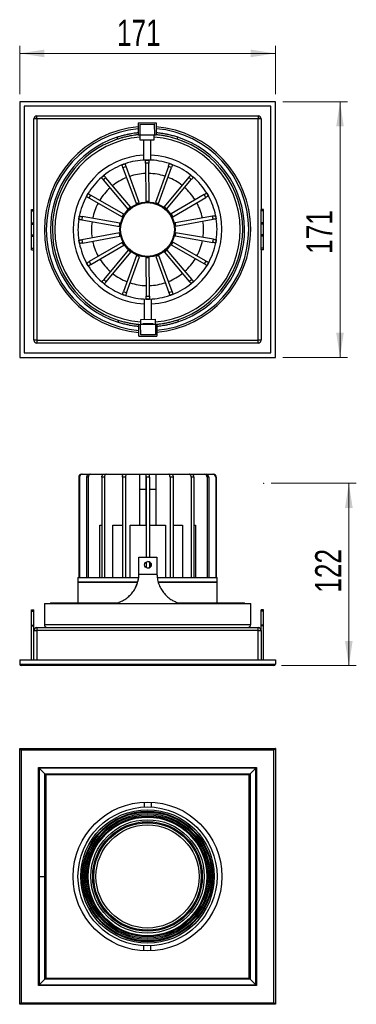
# Model space of a CAD drawing. Header units: millimetres. Extents: x 75 to 120, y 33 to 165.
import ezdxf

# ---------------------------------------------------------------- set-up
doc = ezdxf.new("R2010")
doc.units = ezdxf.units.MM
doc.header["$PDSIZE"] = -1
doc.styles.add('SLDTEXTSTYLE0', font='TXT', dxfattribs={"width": 0.75})
doc.dimstyles.new('SLDDIMSTYLE0', dxfattribs={"dimtxt": 3.5, "dimasz": 3.302, "dimexe": 0, "dimexo": 0.0625, "dimgap": 0.875, "dimtad": 1, "dimlfac": 5, "dimrnd": 1e-09, "dimzin": 12, "dimdsep": 46, "dimtxsty": 'SLDTEXTSTYLE0', "dimsah": 1, "dimcen": 0.09, "dimadec": 0, "dimazin": 3, "dimtfac": 1, "dimtofl": 0, "dimtmove": 0, "dimatfit": 3, "dimfxl": 0, "dimfrac": 2, "dimtolj": 1, "dimtzin": 12, "dimarcsym": 0})

# ---------------------------------------------------------------- blocks, each defined once
blk = doc.blocks.new('_D')
at = {"color": 7, "linetype": 'Continuous', "lineweight": 18}
for p, q in [((108.95, 103.08), (120.33, 103.08)), ((119.33, 103.08), (119.33, 78.68)), ((110.3, 78.68), (120.33, 78.68))]:
    blk.add_line(p, q, dxfattribs=at)
for points in [[(119.33, 103.08), (118.82, 99.78), (119.84, 99.78)], [(119.33, 78.68), (119.84, 81.98), (118.82, 81.98)]]:
    blk.add_solid(points, dxfattribs=at)
at = {"color": 7, "linetype": 'Continuous', "lineweight": 18, "insert": (114.82, 88.43), "char_height": 3.5, "attachment_point": 1, "rotation": 90, "style": 'SLDTEXTSTYLE0'}
blk.add_mtext('122', dxfattribs=at)
blk = doc.blocks.new('_D_1')
at = {"color": 7, "linetype": 'Continuous', "lineweight": 18}
for p, q in [((75.3, 155.11), (75.3, 161.57)), ((109.5, 155.11), (109.5, 161.57)), ((109.5, 160.57), (75.3, 160.57))]:
    blk.add_line(p, q, dxfattribs=at)
for points in [[(75.3, 160.57), (78.6, 160.06), (78.6, 161.08)], [(109.5, 160.57), (106.19, 161.08), (106.19, 160.06)]]:
    blk.add_solid(points, dxfattribs=at)
at = {"color": 7, "linetype": 'Continuous', "lineweight": 18, "insert": (88.3, 165.08), "char_height": 3.5, "attachment_point": 1, "style": 'SLDTEXTSTYLE0'}
blk.add_mtext('171', dxfattribs=at)
blk = doc.blocks.new('_D_2')
at = {"color": 7, "linetype": 'Continuous', "lineweight": 18}
for p, q in [((110.5, 154.11), (119.15, 154.11)), ((118.15, 119.91), (118.15, 154.11)), ((110.5, 119.91), (119.15, 119.91))]:
    blk.add_line(p, q, dxfattribs=at)
for points in [[(118.15, 154.11), (117.64, 150.81), (118.65, 150.81)], [(118.15, 119.91), (118.65, 123.21), (117.64, 123.21)]]:
    blk.add_solid(points, dxfattribs=at)
at = {"color": 7, "linetype": 'Continuous', "lineweight": 18, "insert": (113.63, 133.75), "char_height": 3.5, "attachment_point": 1, "rotation": 90, "style": 'SLDTEXTSTYLE0'}
blk.add_mtext('171', dxfattribs=at)

msp = doc.modelspace()

# ---------------------------------------------------------------- linework, layer by layer
at = {"color": 7, "linetype": 'Continuous', "lineweight": 25}
for p, q in [((75.2951, 154.111), (75.2951, 119.911)), ((109.4951, 154.111), (75.2951, 154.111)), ((109.4951, 119.911), (109.4951, 154.111)), ((108.8951, 153.511), (75.8951, 153.511)), ((75.8951, 153.511), (75.8951, 120.511)), ((108.8951, 120.511), (108.8951, 153.511)), ((77.5951, 151.811), (77.1951, 151.811)), ((77.1951, 139.7117), (77.1951, 151.811)), ((77.5951, 151.811), (77.5951, 152.211)), ((77.5951, 152.211), (107.1951, 152.211)), ((107.1951, 151.811), (77.5951, 151.811)), ((77.5951, 151.811), (77.5951, 122.211)), ((107.1951, 152.211), (107.1951, 151.811)), ((107.5951, 151.811), (107.1951, 151.811)), ((107.1951, 122.211), (107.1951, 151.811)), ((107.5951, 151.811), (107.5951, 139.7117)), ((91.1303, 151.2817), (93.5329, 151.2921)), ((91.1303, 151.2817), (91.1373, 149.6817)), ((91.3597, 151.0827), (93.3494, 151.0913)), ((91.3597, 151.0827), (91.3658, 149.6827)), ((93.3555, 149.6914), (93.3494, 151.0913)), ((93.5329, 151.2921), (93.5399, 149.6922)), ((88.3413, 149.3551), (88.3425, 149.0816)), ((91.1373, 149.6817), (91.3658, 149.6827)), ((91.3658, 149.6827), (93.3555, 149.6914)), ((91.3799, 149.6827), (91.3828, 149.0172)), ((91.3828, 149.0172), (93.3028, 149.0255)), ((91.6402, 149.6183), (91.6399, 149.6839)), ((93.0402, 149.6244), (91.6402, 149.6183)), ((91.8399, 149.6847), (91.8402, 149.6192)), ((91.8428, 149.0192), (91.8547, 146.2956)), ((92.8402, 149.6235), (92.8399, 149.6891)), ((92.8546, 146.2997), (92.8428, 149.0235)), ((93.0399, 149.69), (93.0402, 149.6244)), ((93.3028, 149.0255), (93.2999, 149.6911)), ((93.3555, 149.6914), (93.5399, 149.6922)), ((96.3412, 149.39), (96.3424, 149.1164)), ((92.1327, 146.3073), (92.5767, 146.3093)), ((88.969, 145.657), (89.3856, 145.8106)), ((89.5241, 145.4354), (89.1075, 145.2817)), ((89.1075, 145.2817), (90.8784, 140.4813)), ((91.295, 140.6349), (89.5241, 145.4354)), ((92.5785, 145.9093), (92.1345, 145.9073)), ((92.1345, 145.9073), (92.1568, 140.7907)), ((92.6008, 140.7927), (92.5785, 145.9093)), ((95.1929, 145.46), (93.4639, 140.6443)), ((93.8818, 140.4943), (95.6108, 145.3099)), ((95.6108, 145.3099), (95.1929, 145.46)), ((95.3281, 145.8364), (95.746, 145.6864)), ((86.2186, 143.9638), (86.5575, 144.2506)), ((86.8159, 143.9453), (86.477, 143.6585)), ((86.477, 143.6585), (89.783, 139.7532)), ((90.1219, 140.0401), (86.8159, 143.9453)), ((97.9139, 143.9935), (94.6421, 140.0596)), ((94.9834, 139.7757), (98.2553, 143.7096)), ((98.2553, 143.7096), (97.9139, 143.9935)), ((98.1697, 144.301), (98.511, 144.0171)), ((84.2131, 141.432), (84.4334, 141.8174)), ((84.7807, 141.619), (84.5604, 141.2335)), ((84.5604, 141.2335), (89.0026, 138.6945)), ((89.223, 139.08), (84.7807, 141.619)), ((99.9692, 141.6849), (95.5493, 139.1073)), ((95.7729, 138.7237), (100.1929, 141.3013)), ((100.1929, 141.3013), (99.9692, 141.6849)), ((100.3148, 141.8864), (100.5384, 141.5028)), ((76.8851, 139.5117), (76.8851, 139.7117)), ((76.8851, 139.7117), (77.1951, 139.7117)), ((77.1951, 139.5117), (77.1951, 139.7117)), ((89.783, 139.7532), (90.1219, 140.0401)), ((90.8784, 140.4813), (91.295, 140.6349)), ((92.1568, 140.7907), (92.6008, 140.7927)), ((93.4639, 140.6443), (93.8818, 140.4943)), ((94.6421, 140.0596), (94.9834, 139.7757)), ((107.9051, 139.7117), (107.5951, 139.7117)), ((107.5951, 139.5117), (107.5951, 139.7117)), ((107.9051, 139.5117), (107.9051, 139.7117)), ((76.8851, 139.5117), (77.1951, 139.5117)), ((76.8851, 137.9117), (76.8851, 139.5117)), ((77.1951, 137.9117), (77.1951, 139.5117)), ((83.1945, 138.3669), (83.2697, 138.8045)), ((83.6639, 138.7368), (83.5887, 138.2992)), ((83.5887, 138.2992), (88.6314, 137.4327)), ((88.7066, 137.8702), (83.6639, 138.7368)), ((89.0026, 138.6945), (89.223, 139.08)), ((95.5493, 139.1073), (95.7729, 138.7237)), ((101.111, 138.8125), (96.076, 137.9021)), ((96.155, 137.4652), (101.19, 138.3756)), ((101.19, 138.3756), (101.111, 138.8125)), ((101.5046, 138.8837), (101.5836, 138.4468)), ((107.9051, 139.5117), (107.5951, 139.5117)), ((107.5951, 137.9117), (107.5951, 139.5117)), ((107.9051, 137.9117), (107.9051, 139.5117)), ((76.8851, 137.9117), (77.1951, 137.9117)), ((76.8851, 137.7117), (76.8851, 137.9117)), ((76.8851, 137.7117), (77.1951, 137.7117)), ((76.8851, 136.3117), (76.8851, 137.7117)), ((77.1951, 137.7117), (77.1951, 137.9117)), ((77.1951, 136.3117), (77.1951, 137.7117)), ((88.6314, 137.4327), (88.7066, 137.8702)), ((96.076, 137.9021), (96.155, 137.4652)), ((107.9051, 137.9117), (107.5951, 137.9117)), ((107.5951, 137.7117), (107.5951, 137.9117)), ((107.9051, 137.7117), (107.5951, 137.7117)), ((107.5951, 136.3117), (107.5951, 137.7117)), ((107.9051, 137.7117), (107.9051, 137.9117)), ((107.9051, 136.3117), (107.9051, 137.7117)), ((76.8851, 136.3117), (77.1951, 136.3117)), ((76.8851, 136.1117), (76.8851, 136.3117)), ((76.8851, 136.1117), (77.1951, 136.1117)), ((76.8851, 134.5117), (76.8851, 136.1117)), ((77.1951, 136.1117), (77.1951, 136.3117)), ((77.1951, 134.5117), (77.1951, 136.1117)), ((88.6352, 136.5569), (83.6002, 135.6465)), ((83.6792, 135.2095), (88.7142, 136.12)), ((88.7142, 136.12), (88.6352, 136.5569)), ((96.1588, 136.5894), (96.0836, 136.1518)), ((96.0836, 136.1518), (101.1263, 135.2853)), ((101.2015, 135.7229), (96.1588, 136.5894)), ((101.1263, 135.2853), (101.2015, 135.7229)), ((107.9051, 136.3117), (107.5951, 136.3117)), ((107.5951, 136.1117), (107.5951, 136.3117)), ((107.9051, 136.1117), (107.5951, 136.1117)), ((107.5951, 134.5117), (107.5951, 136.1117)), ((107.9051, 136.1117), (107.9051, 136.3117)), ((107.9051, 134.5117), (107.9051, 136.1117)), ((76.8851, 134.5117), (77.1951, 134.5117)), ((76.8851, 134.3117), (76.8851, 134.5117)), ((77.1951, 134.3117), (77.1951, 134.5117)), ((83.2856, 135.1384), (83.2066, 135.5753)), ((83.6002, 135.6465), (83.6792, 135.2095)), ((89.0173, 135.2983), (84.5973, 132.7207)), ((84.821, 132.3372), (89.241, 134.9148)), ((89.241, 134.9148), (89.0173, 135.2983)), ((95.7876, 135.3276), (95.5673, 134.9421)), ((95.5673, 134.9421), (100.0095, 132.4031)), ((100.2298, 132.7886), (95.7876, 135.3276)), ((101.5957, 135.6551), (101.5205, 135.2175)), ((107.9051, 134.5117), (107.5951, 134.5117)), ((107.5951, 134.3117), (107.5951, 134.5117)), ((107.9051, 134.3117), (107.9051, 134.5117)), ((76.8851, 134.3117), (77.1951, 134.3117)), ((77.1951, 122.211), (77.1951, 134.3117)), ((89.8068, 134.2463), (86.535, 130.3125)), ((86.8763, 130.0285), (90.1481, 133.9624)), ((90.9084, 133.5278), (89.1794, 128.7121)), ((89.5973, 128.5621), (91.3263, 133.3778)), ((90.1481, 133.9624), (89.8068, 134.2463)), ((91.3263, 133.3778), (90.9084, 133.5278)), ((92.6334, 133.2313), (92.1894, 133.2294)), ((92.1894, 133.2294), (92.2117, 128.1128)), ((92.6557, 128.1147), (92.6334, 133.2313)), ((93.9118, 133.5408), (93.4952, 133.3871)), ((93.4952, 133.3871), (95.2662, 128.5867)), ((95.6827, 128.7404), (93.9118, 133.5408)), ((95.0072, 134.2688), (94.6683, 133.9819)), ((94.6683, 133.9819), (97.9743, 130.0767)), ((98.3132, 130.3636), (95.0072, 134.2688)), ((107.5951, 134.3117), (107.5951, 122.211)), ((107.9051, 134.3117), (107.5951, 134.3117)), ((84.4755, 132.1357), (84.2518, 132.5192)), ((84.5973, 132.7207), (84.821, 132.3372)), ((100.0095, 132.4031), (100.2298, 132.7886)), ((100.5771, 132.5901), (100.3568, 132.2046)), ((86.6205, 129.721), (86.2792, 130.0049)), ((86.535, 130.3125), (86.8763, 130.0285)), ((97.9743, 130.0767), (98.3132, 130.3636)), ((98.5716, 130.0583), (98.2328, 129.7714)), ((89.4621, 128.1856), (89.0442, 128.3357)), ((89.1794, 128.7121), (89.5973, 128.5621)), ((92.2117, 128.1128), (92.6557, 128.1147)), ((95.2662, 128.5867), (95.6827, 128.7404)), ((95.8212, 128.3651), (95.4046, 128.2114)), ((91.9356, 127.7224), (91.9474, 124.9985)), ((92.6575, 127.7147), (92.2135, 127.7128)), ((92.9474, 125.0029), (92.9356, 127.7264)), ((88.4478, 124.9056), (88.449, 124.6321)), ((91.2478, 124.3299), (91.4762, 124.3309)), ((91.2547, 122.7299), (91.2478, 124.3299)), ((91.4762, 124.3309), (93.4659, 124.3395)), ((91.4823, 122.9309), (91.4762, 124.3309)), ((91.4874, 124.9965), (93.4074, 125.0049)), ((91.4903, 124.3309), (91.4874, 124.9965)), ((93.15, 124.4038), (91.7501, 124.3977)), ((91.7501, 124.3977), (91.7503, 124.3321)), ((91.9501, 124.3985), (91.9503, 124.333)), ((92.9503, 124.3373), (92.95, 124.4029)), ((93.1503, 124.3382), (93.15, 124.4038)), ((93.4074, 125.0049), (93.4103, 124.3393)), ((93.4659, 124.3395), (93.6503, 124.3404)), ((93.4659, 124.3395), (93.472, 122.9396)), ((93.6503, 124.3404), (93.6573, 122.7404)), ((96.4477, 124.9405), (96.4489, 124.6669)), ((91.2547, 122.7299), (93.6573, 122.7404)), ((93.472, 122.9396), (91.4823, 122.9309)), ((77.5951, 122.211), (77.1951, 122.211)), ((77.5951, 122.211), (107.1951, 122.211)), ((77.5951, 122.211), (77.5951, 121.811)), ((107.1951, 121.811), (77.5951, 121.811)), ((107.5951, 122.211), (107.1951, 122.211)), ((107.1951, 121.811), (107.1951, 122.211)), ((75.2951, 119.911), (109.4951, 119.911)), ((75.8951, 120.511), (108.8951, 120.511)), ((83.5887, 104.2833), (83.6002, 104.2833)), ((83.6002, 104.2833), (83.6792, 104.2833)), ((83.6792, 104.2833), (84.5973, 104.2833)), ((84.5973, 104.2833), (84.821, 104.2833)), ((84.821, 104.2833), (86.535, 104.2833)), ((86.535, 104.2833), (86.8763, 104.2833)), ((86.8763, 104.2833), (89.1794, 104.2833)), ((89.1794, 104.2833), (89.5973, 104.2833)), ((89.5973, 104.2833), (91.3263, 104.2833)), ((91.3263, 104.2833), (91.3263, 97.4833)), ((91.3263, 104.2833), (92.1894, 104.2833)), ((92.1894, 104.2833), (92.1894, 97.4833)), ((92.1894, 104.2833), (92.2117, 104.2833)), ((92.2117, 104.2833), (92.6557, 104.2833)), ((92.6557, 104.2833), (93.4952, 104.2833)), ((93.4952, 104.2833), (93.4952, 97.4833)), ((93.4952, 104.2833), (95.2662, 104.2833)), ((95.2662, 104.2833), (95.6827, 104.2833)), ((95.6827, 104.2833), (97.9743, 104.2833)), ((97.9743, 104.2833), (98.3132, 104.2833)), ((98.3132, 104.2833), (100.0095, 104.2833)), ((100.0095, 104.2833), (100.2298, 104.2833)), ((100.2298, 104.2833), (101.1263, 104.2833)), ((101.1263, 104.2833), (101.2015, 104.2833)), ((83.1945, 103.8833), (83.1945, 90.4833)), ((83.2066, 103.8833), (83.2066, 90.4833)), ((83.2856, 103.8833), (83.2066, 103.8833)), ((83.2856, 103.8833), (83.2856, 90.4833)), ((84.2518, 103.8833), (84.2518, 90.4833)), ((84.4755, 103.8833), (84.2518, 103.8833)), ((84.4755, 103.8833), (84.4755, 90.4833)), ((86.2792, 103.8833), (86.2792, 90.4833)), ((86.6205, 103.8833), (86.2792, 103.8833)), ((86.6205, 103.8833), (86.6205, 90.4833)), ((89.0442, 103.8833), (89.0442, 90.4833)), ((89.4621, 103.8833), (89.0442, 103.8833)), ((89.4621, 103.8833), (89.4621, 90.4833)), ((92.2135, 103.8833), (92.2135, 93.1949)), ((92.6575, 103.8833), (92.2135, 103.8833)), ((92.6575, 103.8833), (92.6575, 93.1949)), ((95.4046, 103.8833), (95.4046, 90.4833)), ((95.8212, 103.8833), (95.4046, 103.8833)), ((95.8212, 103.8833), (95.8212, 90.4833)), ((98.2328, 103.8833), (98.2328, 90.4833)), ((98.5716, 103.8833), (98.2328, 103.8833)), ((98.5716, 103.8833), (98.5716, 90.4833)), ((100.3568, 103.8833), (100.3568, 90.4833)), ((100.5771, 103.8833), (100.3568, 103.8833)), ((100.5771, 103.8833), (100.5771, 90.4833)), ((101.5205, 103.8833), (101.5205, 90.4833)), ((101.5957, 103.8833), (101.5205, 103.8833)), ((101.5957, 103.8833), (101.5957, 90.4833)), ((91.3263, 102.2833), (92.1894, 102.2833)), ((92.6575, 102.2833), (93.4952, 102.2833)), ((86.0309, 90.4833), (86.0309, 97.4833)), ((86.0309, 97.4833), (86.2792, 97.4833)), ((87.7719, 90.4833), (87.7719, 97.4833)), ((87.7719, 97.4833), (89.0442, 97.4833)), ((90.0706, 90.4833), (90.0706, 97.4833)), ((90.0706, 97.4833), (92.2056, 97.4833)), ((92.2056, 97.4833), (92.2056, 93.1949)), ((92.6496, 97.4833), (94.7814, 97.4833)), ((94.7814, 97.4833), (94.7814, 90.4833)), ((95.8212, 97.4833), (97.0693, 97.4833)), ((97.0693, 97.4833), (97.0693, 90.4833)), ((98.5716, 97.4833), (98.7935, 97.4833)), ((98.7935, 97.4833), (98.7935, 90.4833)), ((91.2478, 90.8488), (91.2478, 93.1949)), ((91.2547, 93.1949), (91.2478, 93.1949)), ((91.2547, 90.8488), (91.2547, 93.1949)), ((91.2547, 93.1949), (93.6573, 93.1949)), ((92.2056, 92.5219), (92.2056, 91.7879)), ((92.2135, 92.5271), (92.2135, 91.7826)), ((92.6575, 92.5519), (92.6575, 91.7579)), ((93.6573, 93.1949), (93.6573, 90.8488)), ((83.0951, 90.4833), (83.0951, 89.8833)), ((83.0951, 90.4833), (83.2066, 90.4833)), ((83.0951, 89.8833), (91.0919, 89.8833)), ((83.0951, 89.8433), (83.0951, 87.0949)), ((83.0951, 89.8433), (91.0773, 89.8433)), ((83.2066, 90.4833), (83.2856, 90.4833)), ((83.2066, 90.4833), (83.2066, 90.4833)), ((83.2856, 90.4833), (84.2518, 90.4833)), ((84.2518, 90.4833), (84.2519, 90.4833)), ((84.2519, 90.4833), (84.4755, 90.4833)), ((84.4755, 90.4833), (86.2792, 90.4833)), ((86.0275, 89.8833), (86.0159, 89.8433)), ((86.2792, 90.4833), (86.2794, 90.4833)), ((86.2794, 90.4833), (86.6205, 90.4833)), ((86.6205, 90.4833), (89.0442, 90.4833)), ((89.0442, 90.4833), (89.0445, 90.4833)), ((89.0445, 90.4833), (89.4621, 90.4833)), ((89.4621, 90.4833), (91.2138, 90.4833)), ((91.2478, 90.8488), (91.2489, 90.8488)), ((91.2547, 90.8488), (91.2489, 90.8488)), ((93.6573, 90.8488), (91.2547, 90.8488)), ((93.6955, 90.4833), (95.4046, 90.4833)), ((93.8186, 89.8833), (101.6951, 89.8833)), ((93.8288, 89.8433), (101.6951, 89.8433)), ((95.4046, 90.4833), (95.4046, 90.4833)), ((95.4046, 90.4833), (95.4049, 90.4833)), ((95.4049, 90.4833), (95.8212, 90.4833)), ((95.8212, 90.4833), (98.2327, 90.4833)), ((98.2327, 90.4833), (98.2328, 90.4833)), ((98.2328, 90.4833), (98.233, 90.4833)), ((98.233, 90.4833), (98.5716, 90.4833)), ((98.5716, 90.4833), (100.3568, 90.4833)), ((98.7735, 89.8433), (98.7614, 89.8833)), ((100.3568, 90.4833), (100.3568, 90.4833)), ((100.3568, 90.4833), (100.3569, 90.4833)), ((100.3569, 90.4833), (100.5771, 90.4833)), ((100.5771, 90.4833), (101.5205, 90.4833)), ((101.5205, 90.4833), (101.5205, 90.4833)), ((101.5205, 90.4833), (101.5206, 90.4833)), ((101.5206, 90.4833), (101.5957, 90.4833)), ((101.5957, 90.4833), (101.6951, 90.4833)), ((101.6951, 89.8833), (101.6951, 90.4833)), ((101.6951, 87.0949), (101.6951, 89.8433)), ((78.5951, 86.9749), (78.5951, 84.1749)), ((78.5951, 86.9749), (92.3951, 86.9749)), ((79.4024, 87.0949), (79.4024, 86.9749)), ((79.4024, 87.0949), (88.449, 87.0949)), ((92.3951, 86.9749), (106.1951, 86.9749)), ((96.4489, 87.0949), (105.3878, 87.0949)), ((105.3878, 86.9749), (105.3878, 87.0949)), ((106.1951, 84.1749), (106.1951, 86.9749)), ((76.8851, 85.9549), (76.8851, 86.1549)), ((76.8851, 86.1549), (77.1951, 86.1549)), ((76.8851, 84.1068), (76.8851, 85.9549)), ((76.8851, 85.9549), (77.1951, 85.9549)), ((77.1951, 85.9549), (77.1951, 86.1549)), ((77.1951, 84.1068), (77.1951, 85.9549)), ((107.9051, 86.1549), (107.5951, 86.1549)), ((107.5951, 85.9549), (107.5951, 86.1549)), ((107.9051, 85.9549), (107.5951, 85.9549)), ((107.5951, 84.1068), (107.5951, 85.9549)), ((107.9051, 85.9549), (107.9051, 86.1549)), ((107.9051, 84.1068), (107.9051, 85.9549)), ((76.8851, 84.1068), (77.1951, 84.1068)), ((76.8851, 84.01), (76.8851, 84.1068)), ((76.8851, 84.01), (77.1951, 84.01)), ((76.8851, 79.4549), (76.8851, 84.01)), ((77.1951, 84.01), (77.1951, 84.1068)), ((77.1951, 83.3749), (77.1951, 84.01)), ((77.1951, 79.4549), (77.1951, 83.3749)), ((77.1951, 83.3749), (77.5951, 83.3749)), ((77.5951, 83.7749), (107.1951, 83.7749)), ((77.5951, 83.7749), (77.5951, 83.3749)), ((107.1951, 83.3749), (77.5951, 83.3749)), ((107.1951, 83.3749), (107.1951, 83.7749)), ((107.1951, 83.3749), (107.5951, 83.3749)), ((107.9051, 84.1068), (107.5951, 84.1068)), ((107.5951, 84.01), (107.5951, 84.1068)), ((107.9051, 84.01), (107.5951, 84.01)), ((107.5951, 83.3749), (107.5951, 84.01)), ((107.5951, 83.3749), (107.5951, 79.4549)), ((107.9051, 84.01), (107.9051, 84.1068)), ((107.9051, 79.4549), (107.9051, 84.01)), ((75.2951, 79.4549), (109.4951, 79.4549)), ((75.2951, 79.4549), (75.2951, 78.8809)), ((109.4951, 79.4549), (109.4951, 78.8809)), ((75.2951, 78.8809), (109.4951, 78.8809)), ((109.2951, 78.6809), (75.4951, 78.6809)), ((75.2951, 33.3737), (75.2951, 67.5737)), ((75.2951, 67.5737), (109.4951, 67.5737)), ((75.4951, 67.3737), (75.4951, 33.5737)), ((109.2951, 67.3737), (75.4951, 67.3737)), ((109.2951, 33.5737), (109.2951, 67.3737)), ((109.4951, 67.5737), (109.4951, 33.3737)), ((77.8305, 50.4737), (77.8305, 65.0384)), ((77.8305, 65.0384), (106.9598, 65.0384)), ((77.9155, 64.9533), (77.9155, 50.4737)), ((106.8747, 64.9533), (77.9155, 64.9533)), ((78.6802, 64.1887), (77.9155, 64.9533)), ((106.11, 64.1887), (106.8747, 64.9533)), ((106.8747, 35.9942), (106.8747, 64.9533)), ((106.9598, 65.0384), (106.9598, 35.9091)), ((78.6802, 50.4737), (78.6802, 64.1887)), ((78.6802, 64.1887), (106.11, 64.1887)), ((78.7951, 64.0737), (78.7951, 50.4737)), ((105.9951, 64.0737), (78.7951, 64.0737)), ((105.9951, 36.8737), (105.9951, 64.0737)), ((106.11, 64.1887), (106.11, 36.7588)), ((91.9385, 60.4233), (91.9356, 59.7624)), ((92.9356, 59.7584), (92.9384, 60.4189)), ((95.4046, 59.2734), (95.4049, 59.2733)), ((95.4046, 59.2733), (95.4046, 59.2734)), ((89.0442, 59.1491), (89.0445, 59.1492)), ((89.0442, 59.1491), (89.0442, 59.1491)), ((86.2792, 57.4799), (86.2794, 57.48)), ((86.2792, 57.4798), (86.2792, 57.4799)), ((98.2328, 57.7134), (98.233, 57.7132)), ((98.2327, 57.7134), (98.2328, 57.7134)), ((84.2518, 54.9656), (84.2519, 54.9658)), ((84.2518, 54.9656), (84.2518, 54.9656)), ((100.3568, 55.2802), (100.3569, 55.2799)), ((100.3568, 55.2802), (100.3568, 55.2802)), ((83.2066, 51.9095), (83.2066, 51.9098)), ((83.2066, 51.9095), (83.2066, 51.9095)), ((101.5205, 52.2672), (101.5206, 52.267)), ((101.5205, 52.2672), (101.5205, 52.2672)), ((77.8305, 35.9091), (77.8305, 50.4737)), ((77.9155, 50.4737), (77.8305, 50.4737)), ((77.9155, 50.4737), (77.9155, 35.9942)), ((77.9155, 50.4737), (78.6802, 50.4737)), ((78.6802, 36.7588), (78.6802, 50.4737)), ((78.7951, 50.4737), (78.6802, 50.4737)), ((78.7951, 50.4737), (78.7951, 36.8737)), ((101.5836, 49.038), (101.5836, 49.038)), ((101.5836, 49.038), (101.5836, 49.0377)), ((83.2697, 48.6803), (83.2696, 48.6805)), ((83.2697, 48.6803), (83.2697, 48.6803)), ((84.4334, 45.6673), (84.4333, 45.6676)), ((84.4334, 45.6673), (84.4334, 45.6673)), ((100.5384, 45.9819), (100.5383, 45.9817)), ((100.5384, 45.9819), (100.5384, 45.9819)), ((98.511, 43.4676), (98.5108, 43.4675)), ((98.511, 43.4676), (98.511, 43.4676)), ((86.5575, 43.2341), (86.5572, 43.2343)), ((86.5575, 43.2341), (86.5575, 43.2341)), ((89.3856, 41.6741), (89.3853, 41.6742)), ((89.3856, 41.6742), (89.3856, 41.6741)), ((91.8547, 41.1891), (91.8518, 40.5286)), ((92.8518, 40.5242), (92.8546, 41.1851)), ((95.746, 41.7984), (95.7457, 41.7983)), ((95.746, 41.7984), (95.746, 41.7984)), ((106.9598, 35.9091), (77.8305, 35.9091)), ((78.6802, 36.7588), (77.9155, 35.9942)), ((77.9155, 35.9942), (106.8747, 35.9942)), ((106.11, 36.7588), (78.6802, 36.7588)), ((78.7951, 36.8737), (105.9951, 36.8737)), ((106.11, 36.7588), (106.8747, 35.9942)), ((109.4951, 33.3737), (75.2951, 33.3737)), ((75.4951, 33.5737), (109.2951, 33.5737))]:
    msp.add_line(p, q, dxfattribs=at)
at = {"color": 1, "linetype": 'Continuous', "lineweight": 25}
for p, q in [((77.5951, 83.3749), (77.5951, 79.4549)), ((78.5951, 84.1749), (92.3951, 84.1749)), ((92.3951, 84.1749), (106.1951, 84.1749)), ((107.1951, 79.4549), (107.1951, 83.3749))]:
    msp.add_line(p, q, dxfattribs=at)
at = {"color": 7, "linetype": 'Continuous', "lineweight": 25, "flags": 128}
for points in [[(92.1345, 145.9073), (92.1342, 145.9854), (92.1338, 146.0604), (92.1335, 146.1296), (92.1333, 146.1902), (92.133, 146.2399), (92.1329, 146.2769), (92.1328, 146.2996), (92.1327, 146.3073)], [(92.5767, 146.3093), (92.5768, 146.3016), (92.5769, 146.2788), (92.577, 146.2418), (92.5773, 146.1921), (92.5775, 146.1315), (92.5778, 146.0623), (92.5781, 145.9873), (92.5785, 145.9093)], [(89.1075, 145.2817), (89.0805, 145.3549), (89.0545, 145.4253), (89.0306, 145.4902), (89.0096, 145.547), (88.9924, 145.5937), (88.9796, 145.6284), (88.9717, 145.6497), (88.969, 145.657)], [(89.3856, 145.8106), (89.3883, 145.8034), (89.3961, 145.7821), (89.4089, 145.7474), (89.4262, 145.7007), (89.4471, 145.6438), (89.4711, 145.579), (89.497, 145.5086), (89.5241, 145.4354)], [(95.1929, 145.46), (95.2193, 145.5334), (95.2447, 145.604), (95.268, 145.6691), (95.2885, 145.7262), (95.3053, 145.773), (95.3178, 145.8078), (95.3255, 145.8292), (95.3281, 145.8364)], [(95.746, 145.6864), (95.7434, 145.6792), (95.7357, 145.6577), (95.7232, 145.6229), (95.7064, 145.5761), (95.6859, 145.5191), (95.6625, 145.454), (95.6372, 145.3834), (95.6108, 145.3099)], [(86.477, 143.6585), (86.4266, 143.718), (86.3781, 143.7753), (86.3334, 143.8281), (86.2943, 143.8743), (86.2621, 143.9123), (86.2383, 143.9405), (86.2235, 143.9579), (86.2186, 143.9638)], [(86.5575, 144.2506), (86.5624, 144.2448), (86.5771, 144.2274), (86.601, 144.1992), (86.6332, 144.1612), (86.6723, 144.115), (86.717, 144.0622), (86.7655, 144.0049), (86.8159, 143.9453)], [(97.9139, 143.9935), (97.9638, 144.0535), (98.0118, 144.1112), (98.056, 144.1644), (98.0948, 144.211), (98.1266, 144.2492), (98.1502, 144.2776), (98.1648, 144.2951), (98.1697, 144.301)], [(98.511, 144.0171), (98.5061, 144.0112), (98.4916, 143.9937), (98.4679, 143.9653), (98.4361, 143.9271), (98.3974, 143.8805), (98.3531, 143.8273), (98.3052, 143.7696), (98.2553, 143.7096)], [(84.5604, 141.2335), (84.4926, 141.2722), (84.4275, 141.3094), (84.3674, 141.3438), (84.3148, 141.3738), (84.2716, 141.3985), (84.2395, 141.4169), (84.2198, 141.4282), (84.2131, 141.432)], [(84.4334, 141.8174), (84.4401, 141.8136), (84.4599, 141.8023), (84.4919, 141.784), (84.5351, 141.7593), (84.5878, 141.7292), (84.6478, 141.6949), (84.7129, 141.6577), (84.7807, 141.619)], [(99.9692, 141.6849), (100.0366, 141.7242), (100.1015, 141.762), (100.1612, 141.7968), (100.2136, 141.8274), (100.2565, 141.8524), (100.2885, 141.871), (100.3081, 141.8825), (100.3148, 141.8864)], [(100.5384, 141.5028), (100.5318, 141.499), (100.5121, 141.4875), (100.4802, 141.4689), (100.4372, 141.4438), (100.3849, 141.4133), (100.3251, 141.3784), (100.2603, 141.3406), (100.1929, 141.3013)], [(83.5887, 138.2992), (83.5118, 138.3124), (83.4378, 138.3251), (83.3697, 138.3368), (83.3099, 138.3471), (83.2609, 138.3555), (83.2245, 138.3618), (83.2021, 138.3656), (83.1945, 138.3669)], [(83.2697, 138.8045), (83.2773, 138.8032), (83.2997, 138.7994), (83.3361, 138.7931), (83.3851, 138.7847), (83.4449, 138.7744), (83.513, 138.7627), (83.587, 138.75), (83.6639, 138.7368)], [(101.111, 138.8125), (101.1878, 138.8264), (101.2616, 138.8397), (101.3297, 138.8521), (101.3893, 138.8628), (101.4383, 138.8717), (101.4747, 138.8783), (101.4971, 138.8823), (101.5046, 138.8837)], [(101.5836, 138.4468), (101.5761, 138.4454), (101.5537, 138.4414), (101.5173, 138.4348), (101.4683, 138.4259), (101.4087, 138.4151), (101.3406, 138.4028), (101.2668, 138.3895), (101.19, 138.3756)], [(101.2015, 135.7229), (101.2784, 135.7096), (101.3524, 135.6969), (101.4205, 135.6852), (101.4803, 135.675), (101.5293, 135.6665), (101.5657, 135.6603), (101.5882, 135.6564), (101.5957, 135.6551)], [(83.2066, 135.5753), (83.2142, 135.5766), (83.2366, 135.5807), (83.2729, 135.5873), (83.3219, 135.5961), (83.3815, 135.6069), (83.4496, 135.6192), (83.5234, 135.6326), (83.6002, 135.6465)], [(83.6792, 135.2095), (83.6024, 135.1957), (83.5286, 135.1823), (83.4605, 135.17), (83.4009, 135.1592), (83.3519, 135.1504), (83.3156, 135.1438), (83.2932, 135.1397), (83.2856, 135.1384)], [(101.5205, 135.2175), (101.513, 135.2188), (101.4905, 135.2227), (101.4541, 135.2289), (101.4051, 135.2374), (101.3453, 135.2476), (101.2772, 135.2593), (101.2032, 135.2721), (101.1263, 135.2853)], [(84.2518, 132.5192), (84.2584, 132.5231), (84.2781, 132.5346), (84.31, 132.5532), (84.353, 132.5782), (84.4053, 132.6088), (84.4651, 132.6436), (84.5299, 132.6814), (84.5973, 132.7207)], [(84.821, 132.3372), (84.7536, 132.2979), (84.6888, 132.2601), (84.629, 132.2252), (84.5767, 132.1947), (84.5337, 132.1696), (84.5018, 132.151), (84.4821, 132.1395), (84.4755, 132.1357)], [(100.3568, 132.2046), (100.3501, 132.2084), (100.3304, 132.2197), (100.2983, 132.2381), (100.2551, 132.2627), (100.2025, 132.2928), (100.1424, 132.3271), (100.0773, 132.3644), (100.0095, 132.4031)], [(100.2298, 132.7886), (100.2976, 132.7499), (100.3627, 132.7126), (100.4228, 132.6783), (100.4754, 132.6482), (100.5186, 132.6235), (100.5507, 132.6052), (100.5704, 132.5939), (100.5771, 132.5901)], [(86.2792, 130.0049), (86.2841, 130.0108), (86.2986, 130.0283), (86.3223, 130.0567), (86.3541, 130.095), (86.3929, 130.1416), (86.4371, 130.1948), (86.4851, 130.2525), (86.535, 130.3125)], [(86.8763, 130.0285), (86.8264, 129.9685), (86.7784, 129.9109), (86.7342, 129.8577), (86.6955, 129.8111), (86.6636, 129.7728), (86.64, 129.7444), (86.6255, 129.7269), (86.6205, 129.721)], [(98.2328, 129.7714), (98.2278, 129.7773), (98.2131, 129.7947), (98.1892, 129.8229), (98.1571, 129.8608), (98.1179, 129.9071), (98.0732, 129.9599), (98.0247, 130.0171), (97.9743, 130.0767)], [(98.3132, 130.3636), (98.3636, 130.304), (98.4121, 130.2468), (98.4568, 130.194), (98.4959, 130.1477), (98.5281, 130.1097), (98.552, 130.0815), (98.5667, 130.0642), (98.5716, 130.0583)], [(89.0442, 128.3357), (89.0468, 128.3429), (89.0545, 128.3643), (89.067, 128.3991), (89.0838, 128.4459), (89.1043, 128.503), (89.1277, 128.5681), (89.153, 128.6387), (89.1794, 128.7121)], [(89.5973, 128.5621), (89.5709, 128.4887), (89.5456, 128.418), (89.5222, 128.3529), (89.5017, 128.2959), (89.4849, 128.2491), (89.4724, 128.2143), (89.4647, 128.1929), (89.4621, 128.1856)], [(92.2135, 127.7128), (92.2134, 127.7205), (92.2133, 127.7432), (92.2132, 127.7802), (92.213, 127.8299), (92.2127, 127.8906), (92.2124, 127.9597), (92.2121, 128.0348), (92.2117, 128.1128)], [(92.6557, 128.1147), (92.6561, 128.0367), (92.6564, 127.9617), (92.6567, 127.8925), (92.657, 127.8319), (92.6572, 127.7821), (92.6573, 127.7452), (92.6574, 127.7224), (92.6575, 127.7147)], [(95.4046, 128.2114), (95.4019, 128.2186), (95.3941, 128.24), (95.3813, 128.2747), (95.3641, 128.3213), (95.3431, 128.3782), (95.3191, 128.4431), (95.2932, 128.5135), (95.2662, 128.5867)], [(95.6827, 128.7404), (95.7097, 128.6672), (95.7357, 128.5968), (95.7596, 128.5319), (95.7806, 128.475), (95.7978, 128.4283), (95.8106, 128.3937), (95.8185, 128.3723), (95.8212, 128.3651)], [(86.2792, 103.8833), (86.2841, 103.9613), (86.2986, 104.0364), (86.3223, 104.1055), (86.3541, 104.1661), (86.3929, 104.2159), (86.4371, 104.2529), (86.4851, 104.2756), (86.535, 104.2833)], [(86.8763, 104.2833), (86.8264, 104.2756), (86.7784, 104.2529), (86.7342, 104.2159), (86.6955, 104.1661), (86.6636, 104.1055), (86.64, 104.0364), (86.6255, 103.9613), (86.6205, 103.8833)], [(89.0442, 103.8833), (89.0468, 103.9613), (89.0545, 104.0364), (89.067, 104.1055), (89.0838, 104.1661), (89.1043, 104.2159), (89.1277, 104.2529), (89.153, 104.2756), (89.1794, 104.2833)], [(89.5973, 104.2833), (89.5709, 104.2756), (89.5456, 104.2529), (89.5222, 104.2159), (89.5017, 104.1661), (89.4849, 104.1055), (89.4724, 104.0364), (89.4647, 103.9613), (89.4621, 103.8833)], [(95.4046, 103.8833), (95.4019, 103.9613), (95.3941, 104.0364), (95.3813, 104.1055), (95.3641, 104.1661), (95.3431, 104.2159), (95.3191, 104.2529), (95.2932, 104.2756), (95.2662, 104.2833)], [(95.6827, 104.2833), (95.7097, 104.2756), (95.7357, 104.2529), (95.7596, 104.2159), (95.7806, 104.1661), (95.7978, 104.1055), (95.8106, 104.0364), (95.8185, 103.9613), (95.8212, 103.8833)], [(98.2328, 103.8833), (98.2278, 103.9613), (98.2131, 104.0364), (98.1892, 104.1055), (98.1571, 104.1661), (98.1179, 104.2159), (98.0732, 104.2529), (98.0247, 104.2756), (97.9743, 104.2833)], [(98.3132, 104.2833), (98.3636, 104.2756), (98.4121, 104.2529), (98.4568, 104.2159), (98.4959, 104.1661), (98.5281, 104.1055), (98.552, 104.0364), (98.5667, 103.9613), (98.5716, 103.8833)], [(75.4951, 67.3737), (75.4604, 67.4085), (75.4267, 67.4422), (75.3951, 67.4737), (75.3665, 67.5023), (75.3419, 67.527), (75.3219, 67.547), (75.3072, 67.5617), (75.2981, 67.5707), (75.2951, 67.5737)], [(109.4951, 67.5737), (109.4921, 67.5707), (109.483, 67.5617), (109.4683, 67.547), (109.4483, 67.527), (109.4237, 67.5023), (109.3951, 67.4737), (109.3635, 67.4422), (109.3298, 67.4085), (109.2951, 67.3737)], [(77.8305, 65.0384), (77.8596, 65.0092), (77.8882, 64.9807), (77.9155, 64.9533)], [(106.9598, 65.0384), (106.9306, 65.0092), (106.902, 64.9807), (106.8747, 64.9533)], [(78.7951, 64.0737), (78.7916, 64.0773), (78.781, 64.0878), (78.7639, 64.1049), (78.7409, 64.128), (78.7126, 64.1563), (78.6802, 64.1887)], [(105.9951, 64.0737), (105.9987, 64.0773), (106.0092, 64.0878), (106.0263, 64.1049), (106.0494, 64.128), (106.0776, 64.1563), (106.11, 64.1887)], [(77.9155, 35.9942), (77.8882, 35.9668), (77.8596, 35.9383), (77.8305, 35.9091)], [(78.6802, 36.7588), (78.7126, 36.7912), (78.7409, 36.8195), (78.7639, 36.8426), (78.781, 36.8597), (78.7916, 36.8702), (78.7951, 36.8737)], [(106.11, 36.7588), (106.0776, 36.7912), (106.0494, 36.8195), (106.0263, 36.8426), (106.0092, 36.8597), (105.9987, 36.8702), (105.9951, 36.8737)], [(106.8747, 35.9942), (106.902, 35.9668), (106.9306, 35.9383), (106.9598, 35.9091)], [(75.4951, 33.5737), (75.4604, 33.539), (75.4267, 33.5053), (75.3951, 33.4737), (75.3665, 33.4452), (75.3419, 33.4205), (75.3219, 33.4005), (75.3072, 33.3858), (75.2981, 33.3768), (75.2951, 33.3737)], [(109.4951, 33.3737), (109.4913, 33.3776), (109.4799, 33.389), (109.4614, 33.4075), (109.4365, 33.4323), (109.4062, 33.4626), (109.3716, 33.4972), (109.3341, 33.5347), (109.2951, 33.5737)]]:
    msp.add_lwpolyline(points, dxfattribs=at)
at = {"color": 7, "linetype": 'Continuous', "lineweight": 25}
for centre, radius in [((92.3951, 137.011), 3.7), ((92.3951, 137.011), 3.6), ((92.4573, 92.1549), 0.445), ((92.3951, 50.4737), 9.96), ((92.3951, 50.4737), 9.3), ((92.3951, 50.4737), 8.9327), ((92.3951, 50.4737), 8.7266), ((92.3951, 50.4737), 8.6157), ((92.3951, 50.4737), 8.4097), ((92.3951, 50.4737), 8.2512), ((92.3951, 50.4737), 8.0769), ((92.3951, 50.4737), 7.9404), ((92.3951, 50.4737), 7.5878), ((92.3951, 50.4737), 7.3318), ((92.3951, 50.4737), 7.3281), ((92.3951, 50.4737), 7.1874), ((92.3951, 50.4737), 6.897)]:
    msp.add_circle(centre, radius, dxfattribs=at)
for centre, radius, start, end in [((77.5951, 151.811), 0.4, 90, 180), ((107.1951, 151.811), 0.4, 0, 90), ((92.3951, 137.011), 13.8, 95.248979, 265.250275), ((92.3951, 137.011), 13.54, 95.34523, 265.154024), ((92.3951, 137.011), 13.8, 275.238169, 85.261085), ((92.3951, 137.011), 13.54, 275.334211, 85.165044), ((92.3951, 137.011), 12.9927, 108.180261, 252.318993), ((92.3951, 137.011), 12.7327, 108.559251, 251.940003), ((92.3951, 137.011), 12.4, 94.689873, 265.809382), ((92.3951, 137.011), 12.4, 274.689873, 85.809382), ((92.3951, 137.011), 12.9927, 288.180261, 72.318993), ((92.3951, 137.011), 12.7327, 288.559251, 71.940003), ((92.3951, 137.011), 9.96, 93.127131, 267.372124), ((92.3951, 137.011), 9.3, 91.616564, 108.880893), ((92.3951, 137.011), 9.3, 88.88269, 91.616564), ((92.3951, 137.011), 9.3, 71.616564, 88.880893), ((92.3951, 137.011), 9.96, 273.127131, 87.372124), ((92.3951, 137.011), 9.3, 111.616564, 128.880893), ((92.3951, 137.011), 9.3, 108.88269, 111.616564), ((92.3951, 137.011), 9.3, 68.88269, 71.616564), ((92.3951, 137.011), 9.3, 51.616564, 68.880893), ((92.3951, 137.011), 9.3, 131.616564, 148.880893), ((92.3951, 137.011), 9.3, 128.88269, 131.616564), ((92.3951, 137.011), 7.5, 111.944715, 128.552309), ((92.3951, 137.011), 7.5, 91.944715, 108.552309), ((92.3951, 137.011), 7.5, 71.944715, 88.552309), ((92.3951, 137.011), 7.5, 51.944715, 68.552309), ((92.3951, 137.011), 9.3, 48.88269, 51.616564), ((92.3951, 137.011), 9.3, 31.616564, 48.880893), ((92.3951, 137.011), 7.5, 131.944715, 148.552309), ((92.3951, 137.011), 7.5, 31.944715, 48.552309), ((92.3951, 137.011), 9.3, 151.616564, 168.880893), ((92.3951, 137.011), 9.3, 148.88269, 151.616564), ((92.3951, 137.011), 9.3, 28.88269, 31.616564), ((92.3951, 137.011), 9.3, 11.616564, 28.880893), ((92.3951, 137.011), 7.5, 151.944715, 168.552309), ((92.3951, 137.011), 7.5, 11.944715, 28.552309), ((92.3951, 137.011), 9.3, 171.616564, 188.880893), ((92.3951, 137.011), 9.3, 168.88269, 171.616564), ((92.3951, 137.011), 9.3, 8.88269, 11.616564), ((92.3951, 137.011), 9.3, 351.616564, 8.880893), ((92.3951, 137.011), 7.5, 171.944715, 188.552309), ((92.3951, 137.011), 7.5, 351.944715, 8.552309), ((92.3951, 137.011), 9.3, 188.88269, 191.616564), ((92.3951, 137.011), 9.3, 191.616564, 208.880893), ((92.3951, 137.011), 7.5, 191.944715, 208.552309), ((92.3951, 137.011), 7.5, 331.944715, 348.552309), ((92.3951, 137.011), 9.3, 331.616564, 348.880893), ((92.3951, 137.011), 9.3, 348.88269, 351.616564), ((92.3951, 137.011), 7.5, 211.944715, 228.552309), ((92.3951, 137.011), 7.5, 311.944715, 328.552309), ((92.3951, 137.011), 9.3, 208.88269, 211.616564), ((92.3951, 137.011), 9.3, 211.616564, 228.880893), ((92.3951, 137.011), 9.3, 311.616564, 328.880893), ((92.3951, 137.011), 9.3, 328.88269, 331.616564), ((92.3951, 137.011), 7.5, 231.944715, 248.552309), ((92.3951, 137.011), 7.5, 291.944715, 308.552309), ((92.3951, 137.011), 9.3, 228.88269, 231.616564), ((92.3951, 137.011), 9.3, 231.616564, 248.880893), ((92.3951, 137.011), 7.5, 251.944715, 268.552309), ((92.3951, 137.011), 7.5, 271.944715, 288.552309), ((92.3951, 137.011), 9.3, 291.616564, 308.880893), ((92.3951, 137.011), 9.3, 308.88269, 311.616564), ((92.3951, 137.011), 9.3, 248.88269, 251.616564), ((92.3951, 137.011), 9.3, 251.616564, 268.880893), ((92.3951, 137.011), 9.3, 271.616564, 288.880893), ((92.3951, 137.011), 9.3, 288.88269, 291.616564), ((92.3951, 137.011), 9.3, 268.88269, 271.616564), ((77.5951, 122.211), 0.4, 180, 270), ((107.1951, 122.211), 0.4, 270, 0), ((83.5916, 103.8862), 0.3971, 90.419856, 180.413791), ((83.6034, 103.8865), 0.3968, 90.464541, 180.457128), ((83.6824, 103.8865), 0.3968, 90.464541, 180.457128), ((84.6267, 103.9087), 0.3758, 94.484053, 183.872494), ((84.8504, 103.9087), 0.3758, 94.484053, 183.872494), ((69.2595, 103.9833), 22.9541, 359.750394, 0.748855), ((69.7035, 103.9833), 22.9541, 359.750394, 0.748855), ((99.9812, 103.9079), 0.3764, 356.249561, 85.679181), ((100.2015, 103.9079), 0.3764, 356.249561, 85.679181), ((101.1234, 103.8862), 0.3971, 359.586209, 89.580144), ((101.1986, 103.8862), 0.3971, 359.586209, 89.580144), ((92.4564, 92.1549), 0.445, 270.000403, 89.999597), ((77.5951, 83.3749), 0.4, 90, 180), ((78.9951, 84.1749), 0.4, 180, 270), ((105.7951, 84.1749), 0.4, 270, 0), ((107.1951, 83.3749), 0.4, 0, 90), ((75.4951, 78.8809), 0.2, 180, 270), ((109.2951, 78.8809), 0.2, 270, 0)]:
    msp.add_arc(centre, radius, start, end, dxfattribs=at)
for points, knots in [([(91.1362, 149.9426), (91.1198, 149.941), (91.0872, 149.938), (90.9175, 149.92), (90.6471, 149.8871), (90.2672, 149.8307), (89.7994, 149.7452), (89.3043, 149.634), (88.8124, 149.5038), (88.4983, 149.4047), (88.3413, 149.3551)], [0, 0, 0, 0, 0.122495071, 0.244988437, 0.382009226, 0.519021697, 0.655171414, 0.79131941, 0.895654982, 1, 1, 1, 1]), ([(91.1399, 149.6817), (91.1291, 149.6806), (91.1071, 149.6785), (90.9304, 149.6599), (90.6509, 149.6251), (90.2727, 149.568), (89.8048, 149.4811), (89.3105, 149.3678), (88.8158, 149.2344), (88.5011, 149.1328), (88.3425, 149.0816)], [0, 0, 0, 0, 0.13113359, 0.26605339, 0.39719216, 0.5321794, 0.66243525, 0.79655368, 0.89742024, 1, 1, 1, 1]), ([(96.3412, 149.39), (96.1395, 149.451), (95.7303, 149.5749), (95.166, 149.7084), (94.6565, 149.8085), (94.2315, 149.8752), (93.8954, 149.9178), (93.6809, 149.9403), (93.5597, 149.9515), (93.5458, 149.9527), (93.5387, 149.9533)], [0, 0, 0, 0, 0.13010836, 0.2639438, 0.39407576, 0.52804553, 0.65724268, 0.79010263, 0.89412523, 1, 1, 1, 1]), ([(96.3424, 149.1164), (96.1384, 149.1795), (95.7303, 149.3055), (95.1639, 149.4428), (94.6583, 149.544), (94.231, 149.6126), (93.8979, 149.6559), (93.6817, 149.6788), (93.5611, 149.6903), (93.547, 149.6916), (93.5399, 149.6922)], [0, 0, 0, 0, 0.131837, 0.26365172, 0.39555752, 0.52746857, 0.65830889, 0.78915612, 0.89457772, 1, 1, 1, 1]), ([(88.4478, 124.9056), (88.6519, 124.8426), (89.0599, 124.7165), (89.6263, 124.5793), (90.1319, 124.4781), (90.5592, 124.4095), (90.8923, 124.3662), (91.1085, 124.3432), (91.2291, 124.3317), (91.2433, 124.3305), (91.2503, 124.3299)], [0, 0, 0, 0, 0.13183719, 0.26365176, 0.39555766, 0.52746872, 0.65830894, 0.78915617, 0.89457775, 1, 1, 1, 1]), ([(88.449, 124.6321), (88.6535, 124.5703), (89.0625, 124.4468), (89.6296, 124.3124), (90.1354, 124.2134), (90.5627, 124.1463), (90.8954, 124.1041), (91.1025, 124.0825), (91.2165, 124.0718), (91.2381, 124.0699), (91.2489, 124.069)], [0, 0, 0, 0, 0.1358103, 0.27159873, 0.40747707, 0.54336089, 0.67818786, 0.81302164, 0.90651066, 1, 1, 1, 1]), ([(93.6503, 124.3404), (93.6617, 124.3414), (93.6844, 124.3435), (93.8617, 124.3624), (94.1417, 124.3972), (94.5213, 124.4546), (94.9885, 124.5418), (95.4835, 124.6552), (95.9758, 124.7882), (96.2904, 124.8897), (96.4477, 124.9405)], [0, 0, 0, 0, 0.133027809, 0.266053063, 0.3991197, 0.532177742, 0.66436386, 0.796548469, 0.898269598, 1, 1, 1, 1]), ([(93.6515, 124.0792), (93.6628, 124.0802), (93.6856, 124.0823), (93.8629, 124.1009), (94.1431, 124.135), (94.523, 124.1914), (94.9908, 124.2769), (95.486, 124.3881), (95.9778, 124.5182), (96.2919, 124.6174), (96.4489, 124.6669)], [0, 0, 0, 0, 0.133125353, 0.266248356, 0.399410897, 0.532565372, 0.664881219, 0.79719557, 0.898593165, 1, 1, 1, 1]), ([(88.4478, 87.0949), (88.6519, 87.1744), (89.0599, 87.3335), (89.6263, 87.6976), (90.1319, 88.1486), (90.5592, 88.6785), (90.8926, 89.2722), (91.1077, 89.8697), (91.2215, 90.4021), (91.2351, 90.7185), (91.2409, 90.8529)], [0, 0, 0, 0, 0.13556421, 0.2711053, 0.40674004, 0.54238037, 0.67691959, 0.81146585, 0.91986773, 1, 1, 1, 1]), ([(88.449, 87.0949), (88.6535, 87.1746), (89.0625, 87.3341), (89.6296, 87.6992), (90.1354, 88.151), (90.5627, 88.6818), (90.8954, 89.2764), (91.1025, 89.8508), (91.2165, 90.3795), (91.2381, 90.6923), (91.2489, 90.8488)], [0, 0, 0, 0, 0.135810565, 0.271598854, 0.40747715, 0.543360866, 0.678187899, 0.813021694, 0.906510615, 1, 1, 1, 1]), ([(93.6627, 90.8613), (93.6725, 90.6764), (93.6945, 90.2618), (93.8637, 89.6355), (94.1429, 89.0044), (94.5231, 88.4302), (94.9908, 87.9313), (95.486, 87.5517), (95.9778, 87.2731), (96.2919, 87.1543), (96.4489, 87.0949)], [0, 0, 0, 0, 0.11006922, 0.24673286, 0.3834371, 0.52013307, 0.6559681, 0.79180158, 0.89589612, 1, 1, 1, 1])]:
    msp.add_open_spline(points, degree=3, knots=knots, dxfattribs=at)
at = {"color": 7, "linetype": 'Continuous', "lineweight": 0}
msp.add_point((107.9475, 103.0809), dxfattribs=at)

# ---------------------------------------------------------------- dimensions: what is measured, and where the dimension line sits
at = {"color": 7, "linetype": 'Continuous', "lineweight": 18}
dim = msp.add_linear_dim(base=(75.2951, 160.5684), p1=(109.4951, 154.111), p2=(75.2951, 154.111), dimstyle='SLDDIMSTYLE0', dxfattribs=at)
dim.commit()
dim.dimension.update_dxf_attribs({"geometry": '_D_1', "text_midpoint": (92.1799, 160.5684), "dimtype": 160})
for base, p1, p2, picture, middle in [((118.1463, 154.111), (109.4951, 119.911), (109.4951, 154.111), '_D_2', (118.1463, 137.6295)), ((119.3277, 78.6809), (107.9475, 103.0809), (109.2951, 78.6809), '_D', (119.3277, 92.3062))]:
    dim = msp.add_linear_dim(base=base, p1=p1, p2=p2, angle=90, dimstyle='SLDDIMSTYLE0', dxfattribs=at)
    dim.commit()
    dim.dimension.update_dxf_attribs({"geometry": picture, "text_midpoint": middle, "dimtype": 160})

doc.saveas('drawing.dxf')
